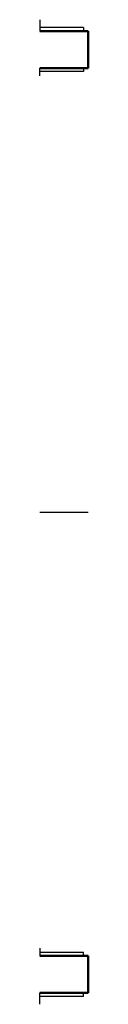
# Model space of a CAD drawing. Header units: millimetres. Extents: x 0 to 55, y -560 to 560.
import ezdxf

# ---------------------------------------------------------------- set-up
doc = ezdxf.new("R2010")
doc.units = ezdxf.units.MM
doc.header["$LTSCALE"] = 50
doc.linetypes.add('CENTER', pattern=[2, 1.25, -0.25, 0.25, -0.25])
doc.layers.get('0').update_dxf_attribs({"linetype": 'CONTINUOUS', "lineweight": 50})
doc.layers.add('Centre Lines', color=4, linetype='CENTER', lineweight=25)
doc.layers.add('Maxi', color=31, linetype='CONTINUOUS', lineweight=25)

msp = doc.modelspace()

# ---------------------------------------------------------------- linework, layer by layer
for p, q in [((54.7, 547), (0, 547)), ((54.7, 547), (54.7, 505)), ((54.7, 505), (0, 505)), ((54.7, -505), (0, -505)), ((54.7, -547), (54.7, -505)), ((54.7, -547), (0, -547))]:
    msp.add_line(p, q)
at = {"layer": 'Centre Lines'}
msp.add_line((0, 0), (54.7, 0), dxfattribs=at)
at = {"layer": 'Maxi'}
for p, q in [((0, 560), (0, 547)), ((49.7, 551), (0, 551)), ((49.7, 551), (49.7, 547)), ((0, 496), (0, 505)), ((49.7, 505), (49.7, 501)), ((49.7, 501), (0, 501)), ((0, -496), (0, -505)), ((49.7, -501), (0, -501)), ((49.7, -505), (49.7, -501)), ((0, -560), (0, -547)), ((49.7, -551), (49.7, -547)), ((49.7, -551), (0, -551))]:
    msp.add_line(p, q, dxfattribs=at)

doc.saveas('drawing.dxf')
